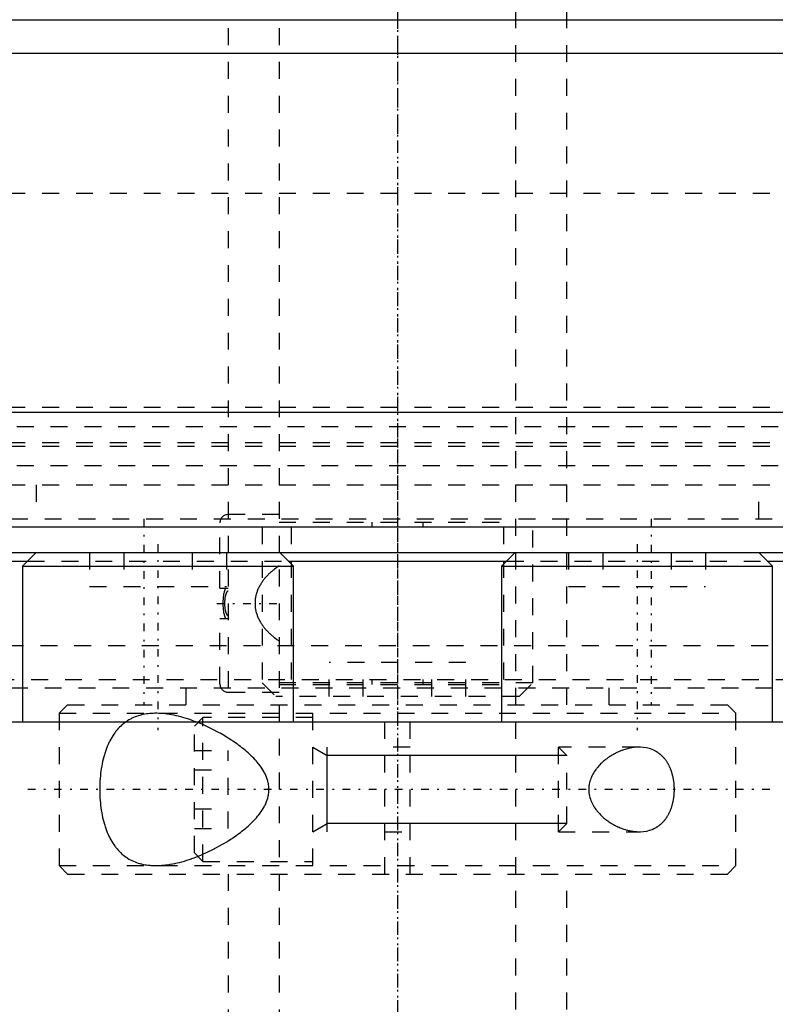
# Model space of a CAD drawing. Extents: x -90 to 90, y -1 to 818.
# Tile 4 of 11: x -22 to 22, y 288 to 347. Entities that reach past the tile are written whole.
import ezdxf

# ---------------------------------------------------------------- set-up
doc = ezdxf.new("R2010")
doc.units = 0
doc.linetypes.add('CENTER', pattern=[1.5, 0.45, -0.5, 0.05, -0.5])
doc.linetypes.add('DASHED', pattern=[2, 1, -1])
for name, color, linetype in [('AM_0', 7, 'CONTINUOUS'), ('AM_10', 7, 'CONTINUOUS'), ('AM_3', 7, 'DASHED'), ('AM_7', 7, 'CENTER')]:
    doc.layers.add(name, color=color, linetype=linetype)

msp = doc.modelspace()

# ---------------------------------------------------------------- linework, layer by layer
at = {"layer": 'AM_0', "color": 7, "linetype": 'CONTINUOUS'}
for p, q in [((-62.5, 346.5), (62.5, 346.5)), ((62.5, 344.5), (-62.5, 344.5)), ((-35.15, 323.3), (35.15, 323.3)), ((52, 316.5), (-52, 316.5)), ((-60.5, 315), (60.5, 315)), ((-21.355, 315), (-22.155, 314.2)), ((-6.155, 314.2), (-6.955, 315)), ((6.955, 315), (6.155, 314.2)), ((22.155, 314.2), (21.355, 315)), ((-61, 314.5), (-21.855, 314.5)), ((-6.458, 314.5), (6.458, 314.5)), ((21.855, 314.5), (61, 314.5)), ((-22.155, 314.2), (-22.155, 305)), ((-22.155, 314.2), (-6.155, 314.2)), ((-6.155, 305), (-6.155, 314.2)), ((6.155, 314.2), (6.155, 305)), ((6.155, 314.2), (22.155, 314.2)), ((22.155, 305), (22.155, 314.2)), ((-79.5, 305), (79.5, 305))]:
    msp.add_line(p, q, dxfattribs=at)
at = {"layer": 'AM_10', "color": 7, "linetype": 'CONTINUOUS'}
for p, q in [((-5, 303.5), (-4.15, 303.01)), ((-4.15, 298.5), (-4.15, 303.5)), ((10, 303.01), (-4.15, 303.01)), ((-5, 298.5), (-4.15, 298.99)), ((10, 298.99), (-4.15, 298.99))]:
    msp.add_line(p, q, dxfattribs=at)
at = {"layer": 'AM_3', "color": 6, "linetype": 'DASHED'}
for p, q in [((-7, 792), (-7, 266)), ((7, 266), (7, 792)), ((-10, 780), (-10, 306)), ((10, 306), (10, 780)), ((-45, 336.25), (45, 336.25)), ((-45, 336.25), (0, 336.25)), ((-45, 323.6), (45, 323.6)), ((-22.5, 322.45), (22.5, 322.45)), ((-45, 321.5), (45, 321.5)), ((-45, 321.5), (45, 321.5)), ((-45, 321.3), (45, 321.3)), ((-22.5, 320.15), (22.5, 320.15)), ((-45, 319), (45, 319)), ((-21.35, 319), (-21.35, 317)), ((21.35, 317), (21.35, 319)), ((-7, 317.25), (-10, 317.25)), ((-22.85, 317), (22.85, 317)), ((-10.5, 312.9), (-10.5, 316.75)), ((-7, 316.8), (7, 316.8)), ((-1.511, 316.8), (-1.511, 316.5)), ((1.511, 316.5), (1.511, 316.8)), ((-8, 316.5), (-8, 307.3)), ((-6.284, 316.5), (-6.284, 307.5)), ((6.284, 307.5), (6.284, 316.5)), ((8, 307.3), (8, 316.5)), ((-21.355, 315), (-6.961, 315)), ((-18.197, 315), (-18.197, 313)), ((-16.176, 315), (-16.176, 313)), ((-12.134, 315), (-12.134, 313)), ((-10.114, 315), (-10.114, 313)), ((6.961, 315), (21.355, 315)), ((10.114, 315), (10.114, 313)), ((12.134, 315), (12.134, 313)), ((16.176, 315), (16.176, 313)), ((18.197, 315), (18.197, 313)), ((-21.855, 314.5), (-6.458, 314.5)), ((6.458, 314.5), (21.855, 314.5)), ((-18.197, 313), (-10.114, 313)), ((-10.5, 312.9), (-10, 312.9)), ((10.114, 313), (18.197, 313)), ((-10.5, 307.25), (-10.5, 311.1)), ((-10.5, 311.1), (-10, 311.1)), ((-33.1, 309.5), (33.1, 309.5)), ((-4.041, 306.5), (-4.041, 308.5)), ((4.041, 308.5), (-4.041, 308.5)), ((-2.021, 306.5), (-2.021, 308.5)), ((2.021, 306.5), (2.021, 308.5)), ((4.041, 306.5), (4.041, 308.5)), ((-23.65, 307.5), (23.65, 307.5)), ((-8, 307.3), (-7.2, 306.5)), ((8, 307.3), (-8, 307.3)), ((-1.511, 307.5), (-1.511, 307.2)), ((1.511, 307.2), (1.511, 307.5)), ((7.2, 306.5), (8, 307.3)), ((-22.85, 307), (22.85, 307)), ((-12.5, 307), (-12.5, 306)), ((-10, 306.75), (-7, 306.75)), ((-7, 307.2), (7, 307.2)), ((12.5, 306), (12.5, 307)), ((7.2, 306.5), (-7.2, 306.5)), ((-19.5, 306), (-20, 305.5)), ((-19.5, 306), (19.5, 306)), ((-0.75, 296), (-0.75, 306)), ((0.75, 296), (0.75, 306)), ((20, 305.5), (19.5, 306)), ((-20, 305.5), (-20, 296.5)), ((-20, 305.5), (20, 305.5)), ((-11.5, 305.25), (-12, 304.75)), ((-11.798, 304.954), (-11.918, 305)), ((-5, 305.25), (-11.5, 305.25)), ((-11.5, 296.75), (-11.5, 305.25)), ((-5, 296.5), (-5, 305.5)), ((20, 296.5), (20, 305.5)), ((-12, 297.25), (-12, 304.75)), ((-12, 303.309), (-10, 303.309)), ((-10, 298.691), (-10, 303.309)), ((0.75, 303.5), (-0.75, 303.5)), ((14.283, 303.5), (9.509, 303.5)), ((9.509, 298.5), (9.509, 303.5)), ((10, 303.01), (9.509, 303.5)), ((10, 298.99), (10, 303.01)), ((-12, 302.155), (-10, 302.155)), ((-12, 299.845), (-10, 299.845)), ((-12, 298.691), (-10, 298.691)), ((9.509, 298.5), (10, 298.99)), ((-0.75, 298.5), (0.75, 298.5)), ((9.509, 298.5), (14.283, 298.5)), ((-12, 297.25), (-11.5, 296.75)), ((-20, 296.5), (-19.5, 296)), ((-20, 296.5), (20, 296.5)), ((-11.5, 296.75), (-5, 296.75)), ((19.5, 296), (20, 296.5)), ((-19.5, 296), (19.5, 296)), ((-10, 296), (-10, 266)), ((10, 266), (10, 296))]:
    msp.add_line(p, q, dxfattribs=at)
for points in [[(-7, 314.215, 0), (-7.127, 314.128, 0), (-7.271, 314.021, 0), (-7.312, 313.989, 0), (-7.352, 313.957, 0), (-7.371, 313.941, 0), (-7.391, 313.924, 0), (-7.43, 313.892, 0), (-7.468, 313.858, 0), (-7.506, 313.824, 0), (-7.543, 313.79, 0), (-7.58, 313.756, 0), (-7.598, 313.738, 0), (-7.616, 313.721, 0), (-7.652, 313.685, 0), (-7.687, 313.65, 0), (-7.704, 313.632, 0), (-7.721, 313.613, 0), (-7.755, 313.577, 0), (-7.788, 313.54, 0), (-7.804, 313.521, 0), (-7.82, 313.502, 0), (-7.852, 313.465, 0), (-7.883, 313.427, 0), (-7.913, 313.388, 0), (-7.943, 313.349, 0), (-7.971, 313.31, 0), (-7.985, 313.29, 0), (-7.999, 313.271, 0), (-8.027, 313.231, 0), (-8.053, 313.19, 0), (-8.08, 313.147, 0), (-8.106, 313.104, 0), (-8.131, 313.061, 0), (-8.144, 313.038, 0), (-8.156, 313.016, 0), (-8.18, 312.97, 0), (-8.203, 312.924, 0), (-8.225, 312.877, 0), (-8.246, 312.829, 0), (-8.266, 312.781, 0), (-8.276, 312.756, 0), (-8.285, 312.732, 0), (-8.303, 312.682, 0), (-8.32, 312.633, 0), (-8.335, 312.582, 0), (-8.35, 312.532, 0), (-8.363, 312.481, 0), (-8.369, 312.456, 0), (-8.374, 312.43, 0), (-8.385, 312.379, 0), (-8.394, 312.328, 0), (-8.402, 312.277, 0), (-8.408, 312.226, 0), (-8.413, 312.175, 0), (-8.415, 312.15, 0), (-8.417, 312.125, 0), (-8.42, 312.074, 0), (-8.421, 312.025, 0), (-8.421, 312, 0), (-8.421, 311.975, 0), (-8.42, 311.926, 0), (-8.417, 311.875, 0), (-8.415, 311.85, 0), (-8.413, 311.825, 0), (-8.408, 311.774, 0), (-8.402, 311.723, 0), (-8.394, 311.672, 0), (-8.385, 311.621, 0), (-8.374, 311.57, 0), (-8.369, 311.544, 0), (-8.363, 311.519, 0), (-8.35, 311.468, 0), (-8.335, 311.418, 0), (-8.32, 311.367, 0), (-8.303, 311.318, 0), (-8.285, 311.268, 0), (-8.276, 311.244, 0), (-8.266, 311.219, 0), (-8.246, 311.171, 0), (-8.225, 311.123, 0), (-8.203, 311.076, 0), (-8.18, 311.03, 0), (-8.156, 310.984, 0), (-8.144, 310.962, 0), (-8.131, 310.939, 0), (-8.106, 310.896, 0), (-8.08, 310.853, 0), (-8.053, 310.81, 0), (-8.027, 310.769, 0), (-7.999, 310.729, 0), (-7.985, 310.71, 0), (-7.971, 310.69, 0), (-7.943, 310.651, 0), (-7.913, 310.612, 0), (-7.883, 310.573, 0), (-7.852, 310.535, 0), (-7.82, 310.498, 0), (-7.804, 310.479, 0), (-7.788, 310.46, 0), (-7.755, 310.423, 0), (-7.721, 310.387, 0), (-7.704, 310.368, 0), (-7.687, 310.35, 0), (-7.652, 310.315, 0), (-7.616, 310.279, 0), (-7.598, 310.262, 0), (-7.58, 310.244, 0), (-7.543, 310.21, 0), (-7.506, 310.176, 0), (-7.468, 310.142, 0), (-7.43, 310.108, 0), (-7.391, 310.076, 0), (-7.371, 310.059, 0), (-7.352, 310.043, 0), (-7.312, 310.011, 0), (-7.271, 309.979, 0), (-7.127, 309.872, 0), (-7, 309.785, 0)], [(-10.147, 311.1, 0), (-10.151, 311.108, 0), (-10.159, 311.123, 0), (-10.166, 311.139, 0), (-10.17, 311.147, 0), (-10.174, 311.155, 0), (-10.18, 311.171, 0), (-10.187, 311.187, 0), (-10.193, 311.202, 0), (-10.198, 311.217, 0), (-10.203, 311.233, 0), (-10.206, 311.24, 0), (-10.208, 311.248, 0), (-10.213, 311.264, 0), (-10.218, 311.28, 0), (-10.233, 311.336, 0), (-10.244, 311.385, 0), (-10.254, 311.436, 0), (-10.27, 311.539, 0), (-10.283, 311.643, 0), (-10.292, 311.748, 0), (-10.297, 311.851, 0), (-10.3, 311.951, 0), (-10.3, 312, 0), (-10.3, 312.049, 0), (-10.297, 312.149, 0), (-10.292, 312.252, 0), (-10.283, 312.357, 0), (-10.27, 312.461, 0), (-10.254, 312.564, 0), (-10.244, 312.615, 0), (-10.233, 312.664, 0), (-10.218, 312.72, 0), (-10.213, 312.736, 0), (-10.208, 312.752, 0), (-10.206, 312.76, 0), (-10.203, 312.767, 0), (-10.198, 312.783, 0), (-10.193, 312.798, 0), (-10.187, 312.813, 0), (-10.18, 312.829, 0), (-10.174, 312.845, 0), (-10.17, 312.853, 0), (-10.166, 312.861, 0), (-10.159, 312.877, 0), (-10.151, 312.892, 0), (-10.147, 312.9, 0)], [(-10, 312.723, 0), (-10.001, 312.723, 0), (-10.004, 312.723, 0), (-10.006, 312.723, 0), (-10.007, 312.722, 0), (-10.008, 312.722, 0), (-10.011, 312.722, 0), (-10.013, 312.722, 0), (-10.016, 312.721, 0), (-10.018, 312.72, 0), (-10.02, 312.72, 0), (-10.022, 312.719, 0), (-10.023, 312.719, 0), (-10.025, 312.718, 0), (-10.028, 312.717, 0), (-10.03, 312.716, 0), (-10.032, 312.715, 0), (-10.034, 312.714, 0), (-10.035, 312.714, 0), (-10.036, 312.713, 0), (-10.038, 312.712, 0), (-10.04, 312.711, 0), (-10.041, 312.71, 0), (-10.042, 312.71, 0), (-10.044, 312.708, 0), (-10.046, 312.707, 0), (-10.047, 312.706, 0), (-10.048, 312.706, 0), (-10.05, 312.704, 0), (-10.052, 312.703, 0), (-10.054, 312.701, 0), (-10.056, 312.699, 0), (-10.058, 312.698, 0), (-10.059, 312.697, 0), (-10.06, 312.696, 0), (-10.062, 312.694, 0), (-10.064, 312.693, 0), (-10.065, 312.691, 0), (-10.067, 312.689, 0), (-10.069, 312.687, 0), (-10.07, 312.686, 0), (-10.071, 312.686, 0), (-10.072, 312.684, 0), (-10.074, 312.682, 0), (-10.079, 312.675, 0), (-10.088, 312.664, 0), (-10.096, 312.652, 0), (-10.1, 312.646, 0), (-10.104, 312.639, 0), (-10.111, 312.626, 0), (-10.118, 312.613, 0), (-10.124, 312.599, 0), (-10.13, 312.585, 0), (-10.135, 312.572, 0), (-10.138, 312.565, 0), (-10.14, 312.559, 0), (-10.145, 312.545, 0), (-10.149, 312.532, 0), (-10.152, 312.525, 0), (-10.154, 312.519, 0), (-10.158, 312.505, 0), (-10.162, 312.491, 0), (-10.164, 312.484, 0), (-10.165, 312.477, 0), (-10.169, 312.463, 0), (-10.172, 312.449, 0), (-10.183, 312.398, 0), (-10.198, 312.309, 0), (-10.208, 312.219, 0), (-10.215, 312.13, 0), (-10.218, 312.042, 0), (-10.218, 312, 0), (-10.218, 311.958, 0), (-10.215, 311.87, 0), (-10.208, 311.781, 0), (-10.198, 311.691, 0), (-10.183, 311.602, 0), (-10.172, 311.551, 0), (-10.169, 311.537, 0), (-10.165, 311.523, 0), (-10.164, 311.516, 0), (-10.162, 311.509, 0), (-10.158, 311.495, 0), (-10.154, 311.481, 0), (-10.152, 311.475, 0), (-10.149, 311.468, 0), (-10.145, 311.455, 0), (-10.14, 311.441, 0), (-10.138, 311.435, 0), (-10.135, 311.428, 0), (-10.13, 311.415, 0), (-10.124, 311.401, 0), (-10.118, 311.387, 0), (-10.111, 311.374, 0), (-10.104, 311.361, 0), (-10.1, 311.354, 0), (-10.096, 311.348, 0), (-10.088, 311.336, 0), (-10.079, 311.325, 0), (-10.074, 311.318, 0), (-10.072, 311.316, 0), (-10.071, 311.314, 0), (-10.07, 311.314, 0), (-10.069, 311.313, 0), (-10.067, 311.311, 0), (-10.065, 311.309, 0), (-10.064, 311.307, 0), (-10.062, 311.306, 0), (-10.06, 311.304, 0), (-10.059, 311.303, 0), (-10.058, 311.302, 0), (-10.056, 311.301, 0), (-10.054, 311.299, 0), (-10.052, 311.297, 0), (-10.05, 311.296, 0), (-10.048, 311.294, 0), (-10.047, 311.294, 0), (-10.046, 311.293, 0), (-10.044, 311.292, 0), (-10.042, 311.29, 0), (-10.041, 311.29, 0), (-10.04, 311.289, 0), (-10.038, 311.288, 0), (-10.036, 311.287, 0), (-10.035, 311.286, 0), (-10.034, 311.286, 0), (-10.032, 311.285, 0), (-10.03, 311.284, 0), (-10.028, 311.283, 0), (-10.025, 311.282, 0), (-10.023, 311.281, 0), (-10.022, 311.281, 0), (-10.02, 311.28, 0), (-10.018, 311.28, 0), (-10.016, 311.279, 0), (-10.013, 311.278, 0), (-10.011, 311.278, 0), (-10.008, 311.278, 0), (-10.007, 311.278, 0), (-10.006, 311.277, 0), (-10.004, 311.277, 0), (-10.001, 311.277, 0), (-10, 311.277, 0)], [(-14.283, 305.5, 0), (-14.333, 305.5, 0), (-14.433, 305.497, 0), (-14.533, 305.492, 0), (-14.583, 305.489, 0), (-14.634, 305.485, 0), (-14.734, 305.475, 0), (-14.833, 305.462, 0), (-14.933, 305.446, 0), (-15.031, 305.427, 0), (-15.129, 305.405, 0), (-15.178, 305.393, 0), (-15.226, 305.38, 0), (-15.322, 305.352, 0), (-15.417, 305.32, 0), (-15.511, 305.285, 0), (-15.603, 305.247, 0), (-15.694, 305.205, 0), (-15.739, 305.183, 0), (-15.783, 305.16, 0), (-15.871, 305.111, 0), (-15.957, 305.059, 0), (-15.999, 305.032, 0), (-16.041, 305.003, 0), (-16.123, 304.944, 0), (-16.204, 304.882, 0), (-16.243, 304.849, 0), (-16.282, 304.816, 0), (-16.358, 304.746, 0), (-16.432, 304.674, 0), (-16.504, 304.597, 0), (-16.574, 304.518, 0), (-16.641, 304.436, 0), (-16.674, 304.393, 0), (-16.706, 304.35, 0), (-16.769, 304.261, 0), (-16.83, 304.17, 0), (-16.888, 304.075, 0), (-16.944, 303.978, 0), (-16.998, 303.876, 0), (-17.024, 303.824, 0), (-17.051, 303.77, 0), (-17.101, 303.66, 0), (-17.15, 303.546, 0), (-17.197, 303.428, 0), (-17.241, 303.306, 0), (-17.283, 303.181, 0), (-17.304, 303.117, 0), (-17.323, 303.053, 0), (-17.36, 302.922, 0), (-17.395, 302.788, 0), (-17.427, 302.652, 0), (-17.456, 302.513, 0), (-17.482, 302.373, 0), (-17.494, 302.302, 0), (-17.506, 302.231, 0), (-17.527, 302.087, 0), (-17.545, 301.943, 0), (-17.561, 301.797, 0), (-17.574, 301.652, 0), (-17.584, 301.506, 0), (-17.588, 301.433, 0), (-17.592, 301.36, 0), (-17.597, 301.215, 0), (-17.599, 301.072, 0), (-17.6, 301, 0), (-17.599, 300.928, 0), (-17.597, 300.785, 0), (-17.592, 300.64, 0), (-17.588, 300.567, 0), (-17.584, 300.494, 0), (-17.574, 300.348, 0), (-17.561, 300.203, 0), (-17.545, 300.057, 0), (-17.527, 299.913, 0), (-17.506, 299.769, 0), (-17.494, 299.698, 0), (-17.482, 299.627, 0), (-17.456, 299.487, 0), (-17.427, 299.348, 0), (-17.395, 299.212, 0), (-17.36, 299.078, 0), (-17.323, 298.947, 0), (-17.304, 298.883, 0), (-17.283, 298.819, 0), (-17.241, 298.694, 0), (-17.197, 298.572, 0), (-17.15, 298.454, 0), (-17.101, 298.34, 0), (-17.051, 298.23, 0), (-17.024, 298.176, 0), (-16.998, 298.124, 0), (-16.944, 298.022, 0), (-16.888, 297.925, 0), (-16.83, 297.83, 0), (-16.769, 297.739, 0), (-16.706, 297.65, 0), (-16.674, 297.607, 0), (-16.641, 297.564, 0), (-16.574, 297.482, 0), (-16.504, 297.403, 0), (-16.432, 297.326, 0), (-16.358, 297.254, 0), (-16.282, 297.184, 0), (-16.243, 297.151, 0), (-16.204, 297.118, 0), (-16.123, 297.056, 0), (-16.041, 296.997, 0), (-15.999, 296.968, 0), (-15.957, 296.941, 0), (-15.871, 296.889, 0), (-15.783, 296.84, 0), (-15.739, 296.817, 0), (-15.694, 296.795, 0), (-15.603, 296.753, 0), (-15.511, 296.715, 0), (-15.417, 296.68, 0), (-15.322, 296.648, 0), (-15.226, 296.62, 0), (-15.178, 296.607, 0), (-15.129, 296.595, 0), (-15.031, 296.573, 0), (-14.933, 296.554, 0), (-14.833, 296.538, 0), (-14.734, 296.525, 0), (-14.634, 296.515, 0), (-14.583, 296.511, 0), (-14.533, 296.508, 0), (-14.433, 296.503, 0), (-14.333, 296.5, 0), (-14.283, 296.5, 0)], [(-11.918, 305, 0), (-11.988, 305.026, 0), (-12.127, 305.077, 0), (-12.265, 305.125, 0), (-12.335, 305.149, 0), (-12.404, 305.171, 0), (-12.541, 305.214, 0), (-12.678, 305.254, 0), (-12.814, 305.291, 0), (-12.949, 305.325, 0), (-13.083, 305.356, 0), (-13.149, 305.371, 0), (-13.215, 305.385, 0), (-13.347, 305.41, 0), (-13.477, 305.432, 0), (-13.605, 305.451, 0), (-13.733, 305.467, 0), (-13.858, 305.48, 0), (-13.92, 305.486, 0), (-13.982, 305.49, 0), (-14.104, 305.496, 0), (-14.224, 305.5, 0), (-14.283, 305.5, 0)], [(-11.798, 297.046, 0), (-11.502, 297.17, 0), (-10.912, 297.447, 0), (-10.333, 297.761, 0), (-10.051, 297.931, 0), (-10.005, 297.96, 0), (-9.913, 298.019, 0), (-9.821, 298.078, 0), (-9.776, 298.108, 0), (-9.731, 298.139, 0), (-9.641, 298.2, 0), (-9.551, 298.263, 0), (-9.461, 298.328, 0), (-9.37, 298.395, 0), (-9.28, 298.463, 0), (-9.235, 298.498, 0), (-9.19, 298.533, 0), (-9.1, 298.605, 0), (-9.011, 298.679, 0), (-8.923, 298.754, 0), (-8.835, 298.831, 0), (-8.749, 298.909, 0), (-8.706, 298.949, 0), (-8.664, 298.99, 0), (-8.581, 299.072, 0), (-8.499, 299.155, 0), (-8.419, 299.24, 0), (-8.342, 299.326, 0), (-8.267, 299.415, 0), (-8.23, 299.459, 0), (-8.195, 299.504, 0), (-8.125, 299.595, 0), (-8.059, 299.688, 0), (-7.996, 299.782, 0), (-7.937, 299.878, 0), (-7.881, 299.975, 0), (-7.855, 300.025, 0), (-7.829, 300.075, 0), (-7.782, 300.176, 0), (-7.74, 300.279, 0), (-7.702, 300.383, 0), (-7.669, 300.49, 0), (-7.643, 300.599, 0), (-7.632, 300.655, 0), (-7.622, 300.711, 0), (-7.608, 300.824, 0), (-7.6, 300.941, 0), (-7.599, 301, 0), (-7.6, 301.059, 0), (-7.608, 301.176, 0), (-7.622, 301.289, 0), (-7.632, 301.345, 0), (-7.643, 301.401, 0), (-7.669, 301.51, 0), (-7.702, 301.617, 0), (-7.74, 301.721, 0), (-7.782, 301.824, 0), (-7.829, 301.925, 0), (-7.855, 301.975, 0), (-7.881, 302.025, 0), (-7.937, 302.122, 0), (-7.996, 302.218, 0), (-8.059, 302.312, 0), (-8.125, 302.405, 0), (-8.195, 302.496, 0), (-8.23, 302.541, 0), (-8.267, 302.585, 0), (-8.342, 302.674, 0), (-8.419, 302.76, 0), (-8.499, 302.845, 0), (-8.581, 302.928, 0), (-8.664, 303.01, 0), (-8.706, 303.051, 0), (-8.749, 303.091, 0), (-8.835, 303.169, 0), (-8.923, 303.246, 0), (-9.011, 303.321, 0), (-9.1, 303.395, 0), (-9.19, 303.467, 0), (-9.235, 303.502, 0), (-9.28, 303.537, 0), (-9.37, 303.605, 0), (-9.461, 303.672, 0), (-9.551, 303.737, 0), (-9.641, 303.8, 0), (-9.731, 303.861, 0), (-9.776, 303.892, 0), (-9.821, 303.922, 0), (-9.913, 303.981, 0), (-10.005, 304.04, 0), (-10.051, 304.069, 0), (-10.098, 304.098, 0), (-10.191, 304.155, 0), (-10.286, 304.211, 0), (-10.333, 304.239, 0), (-10.381, 304.267, 0), (-10.476, 304.321, 0), (-10.572, 304.374, 0), (-10.912, 304.553, 0), (-11.502, 304.83, 0), (-11.798, 304.954, 0)], [(14.283, 303.5, 0), (14.251, 303.5, 0), (14.188, 303.498, 0), (14.123, 303.495, 0), (14.091, 303.492, 0), (14.058, 303.49, 0), (13.992, 303.483, 0), (13.925, 303.475, 0), (13.858, 303.464, 0), (13.79, 303.452, 0), (13.722, 303.439, 0), (13.688, 303.431, 0), (13.653, 303.423, 0), (13.585, 303.406, 0), (13.515, 303.387, 0), (13.446, 303.367, 0), (13.377, 303.344, 0), (13.307, 303.32, 0), (13.272, 303.308, 0), (13.237, 303.295, 0), (13.168, 303.267, 0), (13.099, 303.238, 0), (13.064, 303.223, 0), (13.029, 303.207, 0), (12.96, 303.175, 0), (12.892, 303.141, 0), (12.858, 303.124, 0), (12.824, 303.106, 0), (12.756, 303.069, 0), (12.689, 303.03, 0), (12.623, 302.99, 0), (12.557, 302.948, 0), (12.492, 302.905, 0), (12.46, 302.883, 0), (12.428, 302.86, 0), (12.364, 302.814, 0), (12.302, 302.767, 0), (12.241, 302.718, 0), (12.181, 302.668, 0), (12.122, 302.616, 0), (12.093, 302.59, 0), (12.064, 302.563, 0), (12.006, 302.506, 0), (11.949, 302.448, 0), (11.892, 302.387, 0), (11.837, 302.323, 0), (11.782, 302.257, 0), (11.756, 302.223, 0), (11.73, 302.189, 0), (11.679, 302.118, 0), (11.63, 302.046, 0), (11.584, 301.971, 0), (11.541, 301.894, 0), (11.5, 301.816, 0), (11.481, 301.776, 0), (11.462, 301.735, 0), (11.428, 301.653, 0), (11.398, 301.57, 0), (11.372, 301.485, 0), (11.349, 301.399, 0), (11.331, 301.311, 0), (11.324, 301.267, 0), (11.317, 301.223, 0), (11.308, 301.134, 0), (11.303, 301.045, 0), (11.303, 301, 0), (11.303, 300.955, 0), (11.308, 300.866, 0), (11.317, 300.777, 0), (11.324, 300.733, 0), (11.331, 300.689, 0), (11.349, 300.601, 0), (11.372, 300.515, 0), (11.398, 300.43, 0), (11.428, 300.347, 0), (11.462, 300.265, 0), (11.481, 300.224, 0), (11.5, 300.184, 0), (11.541, 300.106, 0), (11.584, 300.029, 0), (11.63, 299.954, 0), (11.679, 299.882, 0), (11.73, 299.811, 0), (11.756, 299.777, 0), (11.782, 299.743, 0), (11.837, 299.677, 0), (11.892, 299.613, 0), (11.949, 299.552, 0), (12.006, 299.494, 0), (12.064, 299.437, 0), (12.093, 299.41, 0), (12.122, 299.384, 0), (12.181, 299.332, 0), (12.241, 299.282, 0), (12.302, 299.233, 0), (12.364, 299.186, 0), (12.428, 299.14, 0), (12.46, 299.117, 0), (12.492, 299.095, 0), (12.557, 299.052, 0), (12.623, 299.01, 0), (12.689, 298.97, 0), (12.756, 298.931, 0), (12.824, 298.894, 0), (12.858, 298.876, 0), (12.892, 298.859, 0), (12.96, 298.825, 0), (13.029, 298.793, 0), (13.064, 298.777, 0), (13.099, 298.762, 0), (13.168, 298.733, 0), (13.237, 298.705, 0), (13.272, 298.692, 0), (13.307, 298.68, 0), (13.377, 298.656, 0), (13.446, 298.633, 0), (13.515, 298.613, 0), (13.585, 298.594, 0), (13.653, 298.577, 0), (13.688, 298.569, 0), (13.722, 298.561, 0), (13.79, 298.548, 0), (13.858, 298.536, 0), (13.925, 298.525, 0), (13.992, 298.517, 0), (14.058, 298.51, 0), (14.091, 298.508, 0), (14.123, 298.505, 0), (14.188, 298.502, 0), (14.251, 298.5, 0), (14.283, 298.5, 0)], [(16.363, 301, 0), (16.363, 301.02, 0), (16.363, 301.061, 0), (16.362, 301.102, 0), (16.361, 301.122, 0), (16.36, 301.143, 0), (16.358, 301.184, 0), (16.356, 301.225, 0), (16.353, 301.266, 0), (16.35, 301.308, 0), (16.346, 301.349, 0), (16.344, 301.369, 0), (16.342, 301.39, 0), (16.337, 301.431, 0), (16.331, 301.472, 0), (16.326, 301.513, 0), (16.319, 301.554, 0), (16.312, 301.595, 0), (16.309, 301.615, 0), (16.305, 301.635, 0), (16.297, 301.676, 0), (16.289, 301.716, 0), (16.285, 301.736, 0), (16.28, 301.756, 0), (16.271, 301.795, 0), (16.261, 301.835, 0), (16.256, 301.854, 0), (16.251, 301.874, 0), (16.241, 301.912, 0), (16.229, 301.951, 0), (16.218, 301.989, 0), (16.206, 302.026, 0), (16.194, 302.063, 0), (16.187, 302.082, 0), (16.181, 302.1, 0), (16.168, 302.137, 0), (16.154, 302.173, 0), (16.14, 302.208, 0), (16.125, 302.243, 0), (16.111, 302.278, 0), (16.103, 302.295, 0), (16.095, 302.312, 0), (16.08, 302.345, 0), (16.064, 302.378, 0), (16.048, 302.411, 0), (16.031, 302.443, 0), (16.014, 302.474, 0), (16.006, 302.489, 0), (15.997, 302.505, 0), (15.98, 302.535, 0), (15.962, 302.564, 0), (15.945, 302.593, 0), (15.927, 302.622, 0), (15.908, 302.649, 0), (15.899, 302.663, 0), (15.89, 302.676, 0), (15.871, 302.703, 0), (15.852, 302.729, 0), (15.833, 302.755, 0), (15.813, 302.78, 0), (15.793, 302.805, 0), (15.783, 302.818, 0), (15.773, 302.83, 0), (15.752, 302.854, 0), (15.731, 302.878, 0), (15.721, 302.89, 0), (15.71, 302.901, 0), (15.689, 302.924, 0), (15.667, 302.947, 0), (15.656, 302.958, 0), (15.645, 302.969, 0), (15.622, 302.991, 0), (15.6, 303.012, 0), (15.577, 303.033, 0), (15.553, 303.053, 0), (15.53, 303.073, 0), (15.518, 303.083, 0), (15.506, 303.092, 0), (15.482, 303.111, 0), (15.458, 303.13, 0), (15.433, 303.148, 0), (15.408, 303.166, 0), (15.383, 303.183, 0), (15.37, 303.191, 0), (15.358, 303.2, 0), (15.332, 303.216, 0), (15.307, 303.231, 0), (15.281, 303.247, 0), (15.254, 303.262, 0), (15.228, 303.276, 0), (15.215, 303.283, 0), (15.202, 303.29, 0), (15.175, 303.303, 0), (15.148, 303.316, 0), (15.053, 303.358, 0), (14.885, 303.416, 0), (14.8, 303.439, 0), (14.714, 303.458, 0), (14.541, 303.486, 0), (14.368, 303.498, 0), (14.283, 303.5, 0)], [(14.283, 298.5, 0), (14.368, 298.502, 0), (14.541, 298.514, 0), (14.714, 298.542, 0), (14.8, 298.561, 0), (14.885, 298.584, 0), (15.053, 298.642, 0), (15.148, 298.684, 0), (15.175, 298.697, 0), (15.202, 298.71, 0), (15.215, 298.717, 0), (15.228, 298.724, 0), (15.254, 298.738, 0), (15.281, 298.753, 0), (15.307, 298.769, 0), (15.332, 298.784, 0), (15.358, 298.8, 0), (15.37, 298.809, 0), (15.383, 298.817, 0), (15.408, 298.834, 0), (15.433, 298.852, 0), (15.458, 298.87, 0), (15.482, 298.889, 0), (15.506, 298.908, 0), (15.518, 298.917, 0), (15.53, 298.927, 0), (15.553, 298.947, 0), (15.577, 298.967, 0), (15.6, 298.988, 0), (15.622, 299.009, 0), (15.645, 299.031, 0), (15.656, 299.042, 0), (15.667, 299.053, 0), (15.689, 299.076, 0), (15.71, 299.099, 0), (15.721, 299.11, 0), (15.731, 299.122, 0), (15.752, 299.146, 0), (15.773, 299.17, 0), (15.783, 299.182, 0), (15.793, 299.195, 0), (15.813, 299.22, 0), (15.833, 299.245, 0), (15.852, 299.271, 0), (15.871, 299.297, 0), (15.89, 299.324, 0), (15.899, 299.337, 0), (15.908, 299.351, 0), (15.927, 299.378, 0), (15.945, 299.407, 0), (15.962, 299.436, 0), (15.98, 299.465, 0), (15.997, 299.495, 0), (16.006, 299.511, 0), (16.014, 299.526, 0), (16.031, 299.557, 0), (16.048, 299.589, 0), (16.064, 299.622, 0), (16.08, 299.655, 0), (16.095, 299.688, 0), (16.103, 299.705, 0), (16.111, 299.722, 0), (16.125, 299.757, 0), (16.14, 299.792, 0), (16.154, 299.827, 0), (16.168, 299.863, 0), (16.181, 299.9, 0), (16.187, 299.918, 0), (16.194, 299.937, 0), (16.206, 299.974, 0), (16.218, 300.011, 0), (16.229, 300.049, 0), (16.241, 300.088, 0), (16.251, 300.126, 0), (16.256, 300.146, 0), (16.261, 300.165, 0), (16.271, 300.205, 0), (16.28, 300.244, 0), (16.285, 300.264, 0), (16.289, 300.284, 0), (16.297, 300.324, 0), (16.305, 300.365, 0), (16.309, 300.385, 0), (16.312, 300.405, 0), (16.319, 300.446, 0), (16.326, 300.487, 0), (16.331, 300.528, 0), (16.337, 300.569, 0), (16.342, 300.61, 0), (16.344, 300.631, 0), (16.346, 300.651, 0), (16.35, 300.692, 0), (16.353, 300.734, 0), (16.356, 300.775, 0), (16.358, 300.816, 0), (16.36, 300.857, 0), (16.361, 300.878, 0), (16.362, 300.898, 0), (16.363, 300.939, 0), (16.363, 300.98, 0), (16.363, 301, 0)], [(-14.283, 296.5, 0), (-14.221, 296.5, 0), (-14.095, 296.504, 0), (-13.967, 296.511, 0), (-13.902, 296.516, 0), (-13.837, 296.522, 0), (-13.705, 296.536, 0), (-13.572, 296.553, 0), (-13.437, 296.574, 0), (-13.3, 296.599, 0), (-13.162, 296.626, 0), (-13.092, 296.641, 0), (-13.022, 296.657, 0), (-12.881, 296.692, 0), (-12.74, 296.729, 0), (-12.597, 296.77, 0), (-12.453, 296.813, 0), (-12.308, 296.86, 0), (-12.236, 296.885, 0), (-12.163, 296.91, 0), (-12.017, 296.962, 0), (-11.871, 297.018, 0), (-11.798, 297.046, 0)]]:
    msp.add_polyline3d(points, dxfattribs=at)
for centre, start, end in [((-10, 316.75), 90, 180), ((-10, 307.25), 180, 270)]:
    msp.add_arc(centre, 0.5, start, end, dxfattribs=at)
at = {"layer": 'AM_7', "color": 4, "linetype": 'CENTER'}
for p, q in [((0, 818.3), (0, 239.7)), ((0, 619.2), (0, 339.31)), ((0, 368.538), (0, 334.712)), ((0, 337.762), (0, 304.488)), ((0, 336.6), (0, -0.65)), ((0, 321.75), (0, 306)), ((-15, 317), (-15, 306)), ((15, 317), (15, 306)), ((-14.155, 315.5), (-14.155, 304.5)), ((14.155, 315.5), (14.155, 304.5)), ((-10.675, 312), (-6.825, 312)), ((22, 301), (-22, 301))]:
    msp.add_line(p, q, dxfattribs=at)

doc.saveas('drawing.dxf')
